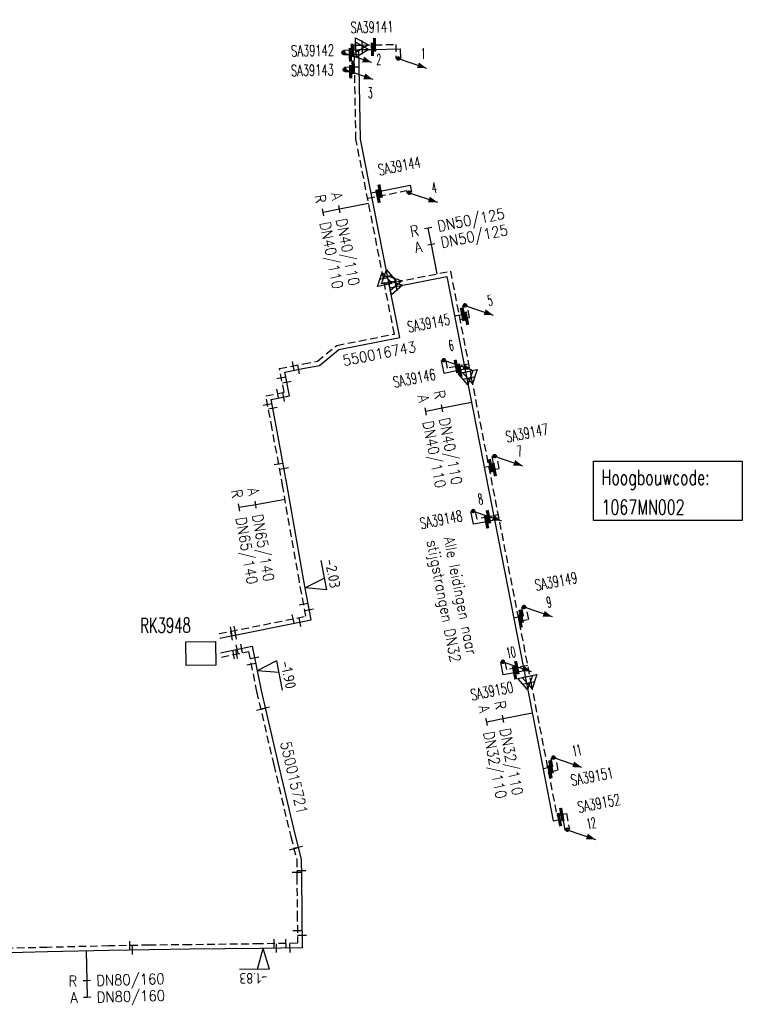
# Model space of a CAD drawing. Header units: millimetres. Extents: x 0 to 118212815, y 0 to 488348790.
# Tile 48 of 143: x 115052592 to 115113289, y 488099278 to 488181944. Entities that reach past the tile are written whole.
import ezdxf
from ezdxf.enums import TextEntityAlignment as Align

# ---------------------------------------------------------------- set-up
doc = ezdxf.new("R2010")
doc.units = ezdxf.units.MM
doc.header["$LTSCALE"] = 200
doc.linetypes.add('HIDDEN2', pattern=[4.7625, 3.175, -1.5875])
for name, color, linetype in [('WW-C-AFSLUITER', 7, 'Continuous'), ('WW-C-hoogbouw', 7, 'Continuous'), ('WW-C-KAST', 7, 'Continuous'), ('WW-C-mof', 7, 'Continuous'), ('WW-C-stijgstrang', 7, 'Continuous'), ('WW-C-VERLOOP', 7, 'Continuous'), ('WW-I-diam', 7, 'Continuous'), ('WW-I-info', 7, 'Continuous'), ('WW-I-NAP', 7, 'Continuous'), ('WW-L-aanvoer', 3, 'Continuous'), ('WW-L-retour', 3, 'HIDDEN2')]:
    doc.layers.add(name, color=color, linetype=linetype)
doc.styles.add('DIN17', font='ROMANS.SHX', dxfattribs={"width": 0.9})
doc.styles.add('ISOCP', font='ISOCP.SHX')

# ---------------------------------------------------------------- blocks, each defined once
blk = doc.blocks.new('LR-mof')
at = {"color": 0, "linetype": 'ByBlock', "lineweight": -2}
blk.add_line((0, -0.75), (0, 0.75), dxfattribs=at)
blk = doc.blocks.new('LR-DIAO2')
at = {"color": 0, "lineweight": -3}
blk.add_line((0, 0), (0, -5), dxfattribs=at)
at = {"color": 0, "linetype": 'Continuous', "lineweight": -3}
blk.add_line((0, -5), (0, -7.8), dxfattribs=at)
at = {"color": 0, "lineweight": -3}
for points in [[(0.61, -5), (0, -5), (-0.61, -5)], [(0.61, -7.8), (0, -7.8), (-0.61, -7.8)]]:
    blk.add_lwpolyline(points, dxfattribs=at)
at = {"color": 1, "lineweight": -3, "style": 'DIN17', "width": 0.9}
for tag, p in [('*1', (-1.61, -5)), ('*2', (-1.61, -7.78))]:
    blk.add_attdef(tag, text='', height=1.8, dxfattribs=at).set_placement(p, align=Align.MIDDLE_RIGHT)
for tag, p in [('*11', (1.61, -5)), ('*12', (1.61, -7.8))]:
    blk.add_attdef(tag, text='', height=1.8, dxfattribs=at).set_placement(p, align=Align.MIDDLE_LEFT)
blk = doc.blocks.new('nap2')
at = {"color": 0, "linetype": 'Continuous', "lineweight": -3}
for p, q in [((1, 3.5), (-4, 3.5)), ((-1, 3.5), (0, 0)), ((1, 3.5), (0, 0))]:
    blk.add_line(p, q, dxfattribs=at)
at = {"color": 0, "linetype": 'Continuous', "lineweight": -3, "style": 'ISOCP'}
for tag, p in [('*1', (-1.5, 5)), ('*2', (-4, 1.5))]:
    blk.add_attdef(tag, text='', height=1.8, dxfattribs=at).set_placement(p, align=Align.MIDDLE)
blk = doc.blocks.new('nap1')
at = {"color": 0, "linetype": 'Continuous', "lineweight": -3}
for p, q in [((-1, 3.5), (0, 0)), ((-1, 3.5), (4, 3.5)), ((1, 3.5), (0, 0))]:
    blk.add_line(p, q, dxfattribs=at)
at = {"color": 0, "linetype": 'Continuous', "lineweight": -3, "style": 'ISOCP'}
for tag, p in [('*1', (1.7, 5)), ('*2', (4, 1.5))]:
    blk.add_attdef(tag, text='', height=1.8, dxfattribs=at).set_placement(p, align=Align.MIDDLE)
blk = doc.blocks.new('LR-VERL')
at = {"color": 0, "linetype": 'ByBlock', "lineweight": -2}
blk.add_lwpolyline([(1.08, 0), (-1.08, -1.25), (-1.08, 1.25)], close=True, dxfattribs=at)
blk = doc.blocks.new('LR-styg')
at = {"color": 0, "lineweight": -3}
blk.add_line((0, 0), (2.5, 4.33), dxfattribs=at)
at = {"color": 0, "lineweight": -3, "const_width": 0.375}
blk.add_lwpolyline([(-0.19, 0, 1), (0.19, 0, 1)], format="xyb", close=True, dxfattribs=at)
at = {"color": 0, "lineweight": -3}
blk.add_solid([(2.5, 4.33), (1.32, 3.28), (2.18, 2.78)], dxfattribs=at)
at = {"color": 7, "linetype": 'ByBlock', "lineweight": -2, "style": 'DIN17', "width": 0.5}
blk.add_attdef('*1', text='', height=1.8, dxfattribs=at).set_placement((0, -2.5), align=Align.MIDDLE)
blk = doc.blocks.new('LR-DIAB2')
at = {"color": 0, "linetype": 'Continuous', "lineweight": -3}
blk.add_line((0, 5), (0, 7.8), dxfattribs=at)
at = {"color": 0, "lineweight": -3}
blk.add_line((0, 0), (0, 5), dxfattribs=at)
for points in [[(0.61, 7.8), (0, 7.8), (-0.61, 7.8)], [(0.61, 5), (0, 5), (-0.61, 5)]]:
    blk.add_lwpolyline(points, dxfattribs=at)
at = {"color": 1, "lineweight": -3, "style": 'DIN17', "width": 0.9}
for tag, p in [('*1', (-1.61, 7.8)), ('*2', (-1.61, 5.02))]:
    blk.add_attdef(tag, text='', height=1.8, dxfattribs=at).set_placement(p, align=Align.MIDDLE_RIGHT)
for tag, p in [('*11', (1.61, 7.8)), ('*12', (1.61, 5))]:
    blk.add_attdef(tag, text='', height=1.8, dxfattribs=at).set_placement(p, align=Align.MIDDLE_LEFT)
blk = doc.blocks.new('LR-hoogb')
at = {"color": 0, "linetype": 'ByBlock', "lineweight": -3}
blk.add_lwpolyline([(-12.5, 5), (12.5, 5), (12.5, -5), (-12.5, -5)], close=True, dxfattribs=at)
at = {"color": 7, "linetype": 'Continuous', "lineweight": -3, "style": 'DIN17', "width": 0.7}
blk.add_text('Hoogbouwcode:', height=2.5, dxfattribs=at).set_placement((-11.15, 1))
at = {"color": 0, "linetype": 'ByBlock', "lineweight": -3, "style": 'DIN17', "width": 0.7}
for tag, p in [('*1', (-11.15, -4)), ('*2', (-11.15, -9))]:
    blk.add_attdef(tag, p, '', height=2.5, dxfattribs=at)
blk = doc.blocks.new('LR-AFS')
at = {"color": 0, "lineweight": -3, "const_width": 0.7}
blk.add_lwpolyline([(0, -1.5), (0, 1.5)], dxfattribs=at)
at = {"color": 7, "linetype": 'ByBlock', "lineweight": -2, "style": 'DIN17', "width": 0.9}
blk.add_attdef('*1', text='', height=2.5, dxfattribs=at).set_placement((0, 5), align=Align.MIDDLE)
at = {"color": 0, "linetype": 'ByBlock', "lineweight": -2, "style": 'DIN17', "width": 0.3, "flags": 1}
for tag, p in [('*2', (2.5, 1.5)), ('OCODE', (-7.5, -2.5)), ('NCODE', (-2.5, -2.5)), ('BC', (2.5, -2.5)), ('RK', (7.5, -2.5)), ('ST', (-7.5, -5)), ('VCODE', (-2.5, -5)), ('NIVO', (2.5, -5)), ('IMM', (7.5, -5)), ('FABR', (-7.5, -7.5)), ('TYPE', (-2.5, -7.5)), ('OPBOUW', (2.5, -7.5)), ('BEDIEN', (7.5, -7.5)), ('VERTR', (-7.5, -10)), ('OPBLEN', (-2.5, -10)), ('HULPST', (2.5, -10)), ('VERLSP', (7.5, -10)), ('DEKM', (-7.5, -12.5)), ('PDATUM', (-2.5, -12.5)), ('OPM', (2.5, -12.5)), ('BORD', (7.5, -12.5)), ('BORDL', (-7.5, -15)), ('BORDX', (-2.5, -15)), ('BORDY', (2.5, -15)), ('BORDZ', (7.5, -15))]:
    blk.add_attdef(tag, text='', height=1.8, dxfattribs=at).set_placement(p, align=Align.MIDDLE)
blk = doc.blocks.new('LR-kast')
at = {"color": 0, "linetype": 'ByBlock', "lineweight": -3}
blk.add_lwpolyline([(-2.5, 2), (2.5, 2), (2.5, -2), (-2.5, -2)], close=True, dxfattribs=at)
at = {"color": 7, "linetype": 'ByBlock', "lineweight": -3, "style": 'DIN17', "width": 0.7}
for tag, p in [('*1', (0, 5)), ('*2', (0, -5))]:
    blk.add_attdef(tag, text='', height=2.5, dxfattribs=at).set_placement(p, align=Align.MIDDLE)
at = {"color": 0, "linetype": 'ByBlock', "lineweight": -2, "style": 'DIN17', "width": 0.3, "flags": 1}
for tag, p in [('OCODE', (5, 1.25)), ('NCODE', (10, 1.25)), ('BC', (15, 1.25)), ('RK', (20, 1.25)), ('ST', (5, -1.25)), ('VCODE', (10, -1.25)), ('NIVO', (15, -1.25)), ('IMM', (20, -1.25))]:
    blk.add_attdef(tag, text='', height=1.8, dxfattribs=at).set_placement(p, align=Align.MIDDLE)
blk = doc.blocks.new('LR-hyp')
at = {"color": 7, "linetype": 'ByBlock', "lineweight": -3, "style": 'DIN17', "width": 0.9}
blk.add_attdef('*1', text='', height=1.8, dxfattribs=at).set_placement((0, 0), align=Align.MIDDLE)
at = {"color": 7, "linetype": 'ByBlock', "lineweight": -2, "style": 'DIN17', "width": 0.9, "flags": 1}
blk.add_attdef('*2', text='', height=1.8, dxfattribs=at).set_placement((0, -5), align=Align.MIDDLE)

msp = doc.modelspace()

# ---------------------------------------------------------------- linework, layer by layer
at = {"layer": 'WW-L-aanvoer'}
for p, q in [((115080531, 488179380), (115079778, 488179365)), ((115081073, 488179390), (115080531, 488179380)), ((115081072, 488179428), (115081372, 488179434)), ((115081218, 488171926), (115081072, 488179428)), ((115081372, 488179434), (115082220, 488179450)), ((115082220, 488179450), (115084563, 488179496)), ((115084563, 488179496), (115084579, 488178691)), ((115080599, 488177955), (115079886, 488177941)), ((115081101, 488177965), (115080599, 488177955)), ((115083494, 488160406), (115081218, 488171926)), ((115082113, 488167398), (115082870, 488167546)), ((115082870, 488167546), (115085383, 488168038)), ((115085383, 488168038), (115085496, 488167457)), ((115084512, 488155253), (115083494, 488160406)), ((115084226, 488159549), (115088470, 488160380)), ((115088470, 488160380), (115090144, 488151830)), ((115083684, 488159443), (115084226, 488159549)), ((115089942, 488157232), (115089807, 488157925)), ((115089118, 488157071), (115089794, 488157203)), ((115089794, 488157203), (115089942, 488157232)), ((115079386, 488154241), (115084512, 488155253)), ((115077766, 488152920), (115079386, 488154241)), ((115088235, 488152246), (115088025, 488153320)), ((115074864, 488152356), (115076502, 488152675)), ((115076502, 488152675), (115077766, 488152920)), ((115089567, 488152507), (115088235, 488152246)), ((115089995, 488152591), (115089567, 488152507)), ((115075250, 488150359), (115074864, 488152356)), ((115090144, 488151830), (115095155, 488126229)), ((115073716, 488150064), (115075250, 488150359)), ((115074177, 488147672), (115073716, 488150064)), ((115075063, 488142803), (115074177, 488147672)), ((115092424, 488144550), (115092283, 488145269)), ((115091600, 488144389), (115092149, 488144496)), ((115092149, 488144496), (115092424, 488144550)), ((115076457, 488134845), (115075063, 488142803)), ((115090711, 488139577), (115090499, 488140657)), ((115091802, 488139791), (115090711, 488139577)), ((115092474, 488139922), (115091802, 488139791)), ((115077072, 488131553), (115076457, 488134845)), ((115094077, 488131735), (115094711, 488131859)), ((115094711, 488131859), (115094900, 488131896)), ((115094900, 488131896), (115094762, 488132599)), ((115069409, 488130031), (115077072, 488131553)), ((115069450, 488128801), (115072117, 488129338)), ((115072117, 488129338), (115072865, 488125620)), ((115093204, 488126928), (115092993, 488128006)), ((115094159, 488127115), (115093204, 488126928)), ((115094951, 488127270), (115094159, 488127115)), ((115095155, 488126229), (115097414, 488114688)), ((115072865, 488125620), (115074299, 488119467)), ((115074299, 488119467), (115075734, 488113449)), ((115097378, 488119246), (115097240, 488119955)), ((115096553, 488119085), (115097215, 488119214)), ((115097215, 488119214), (115097378, 488119246)), ((115097414, 488114688), (115097923, 488114788)), ((115097923, 488114788), (115098210, 488114844)), ((115098210, 488114844), (115098395, 488113902)), ((115075734, 488113449), (115076244, 488111470)), ((115076244, 488111470), (115076250, 488109981)), ((115076250, 488109981), (115076285, 488106871)), ((115076285, 488106871), (115076311, 488104025)), ((115060096, 488103804), (115054915, 488103673)), ((115063476, 488103864), (115060096, 488103804)), ((115066910, 488103897), (115063476, 488103864)), ((115072789, 488103973), (115066910, 488103897)), ((115076311, 488104025), (115072789, 488103973)), ((115054915, 488103673), (115048823, 488103532))]:
    msp.add_line(p, q, dxfattribs=at)
at = {"layer": 'WW-L-retour'}
for p, q in [((115080685, 488179801), (115081357, 488179814)), ((115080839, 488171885), (115080685, 488179801)), ((115081357, 488179814), (115082397, 488179834)), ((115082397, 488179834), (115084176, 488179869)), ((115084176, 488179869), (115084199, 488178683)), ((115080363, 488178996), (115079786, 488178985)), ((115081080, 488179010), (115080363, 488178996)), ((115080390, 488177571), (115079894, 488177561)), ((115080728, 488177577), (115080390, 488177571)), ((115083149, 488160192), (115080839, 488171885)), ((115082685, 488167123), (115085083, 488167592)), ((115085083, 488167592), (115085123, 488167384)), ((115081813, 488166952), (115082685, 488167123)), ((115084149, 488159922), (115088770, 488160826)), ((115088770, 488160826), (115090515, 488151913)), ((115084065, 488155552), (115083149, 488160192)), ((115083237, 488159743), (115084149, 488159922)), ((115090388, 488156932), (115090180, 488157998)), ((115089564, 488156771), (115090115, 488156878)), ((115090115, 488156878), (115090388, 488156932)), ((115079220, 488154595), (115084065, 488155552)), ((115077600, 488153275), (115079220, 488154595)), ((115088535, 488152692), (115088398, 488153393)), ((115074418, 488152657), (115076430, 488153048)), ((115074804, 488150660), (115074418, 488152657)), ((115076430, 488153048), (115077600, 488153275)), ((115089278, 488152837), (115088535, 488152692)), ((115090295, 488153036), (115089278, 488152837)), ((115090515, 488151913), (115095527, 488126308)), ((115073271, 488150365), (115074804, 488150660)), ((115073804, 488147602), (115073271, 488150365)), ((115074689, 488142736), (115073804, 488147602)), ((115092870, 488144250), (115092656, 488145342)), ((115092449, 488144168), (115092870, 488144250)), ((115092046, 488144089), (115092449, 488144168)), ((115076083, 488134777), (115074689, 488142736)), ((115091011, 488140023), (115090872, 488140730)), ((115091971, 488140211), (115091011, 488140023)), ((115092774, 488140368), (115091971, 488140211)), ((115076629, 488131852), (115076083, 488134777)), ((115095346, 488131596), (115095135, 488132672)), ((115069335, 488130403), (115076629, 488131852)), ((115094523, 488131435), (115094616, 488131453)), ((115094616, 488131453), (115095346, 488131596)), ((115069530, 488128429), (115071820, 488128890)), ((115071820, 488128890), (115072493, 488125539)), ((115093504, 488127374), (115093366, 488128079)), ((115095251, 488127715), (115094352, 488127539)), ((115094352, 488127539), (115093504, 488127374)), ((115095527, 488126308), (115097714, 488115134)), ((115072493, 488125539), (115073930, 488119380)), ((115097824, 488118946), (115097612, 488120028)), ((115073930, 488119380), (115075365, 488113358)), ((115096999, 488118785), (115097128, 488118810)), ((115097128, 488118810), (115097824, 488118946)), ((115098131, 488115215), (115098510, 488115290)), ((115098510, 488115290), (115098768, 488113975)), ((115097714, 488115134), (115098131, 488115215)), ((115075365, 488113358), (115075864, 488111421)), ((115075864, 488111421), (115075870, 488109978)), ((115075870, 488109978), (115075905, 488106867)), ((115075905, 488106867), (115075928, 488104400)), ((115054905, 488104053), (115048814, 488103912)), ((115060088, 488104184), (115054905, 488104053)), ((115063470, 488104244), (115060088, 488104184)), ((115066906, 488104277), (115063470, 488104244)), ((115072783, 488104353), (115066906, 488104277)), ((115075928, 488104400), (115072783, 488104353))]:
    msp.add_line(p, q, dxfattribs=at)

# ---------------------------------------------------------------- block references
at = {"layer": 'WW-C-AFSLUITER', "linetype": 'Continuous'}
ref = msp.add_blockref('LR-AFS', (115082220, 488179450), dxfattribs=dict(at, xscale=374.9999999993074, yscale=374.9999999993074, zscale=374.9999999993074, rotation=1.117899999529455))
ref.add_attrib('*1', 'SA39141', dxfattribs={"layer": '0', "color": 7, "linetype": 'ByBlock', "lineweight": -2, "height": 937.5, "rotation": 1.1179, "style": 'DIN17', "width": 0.65}).set_placement((115082183, 488181325), align=Align.MIDDLE)
ref = msp.add_blockref('LR-AFS', (115080531, 488179380), dxfattribs=dict(at, xscale=374.9999999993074, yscale=374.9999999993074, zscale=374.9999999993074, rotation=1.117899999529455))
ref.add_attrib('*1', 'SA39142', dxfattribs={"layer": '0', "color": 7, "linetype": 'ByBlock', "lineweight": -2, "height": 937.5, "rotation": 1.1179, "style": 'DIN17', "width": 0.65}).set_placement((115077192, 488179351), align=Align.MIDDLE)
for p, xscale, yscale, zscale, rotation in [((115082397, 488179834), 374.9999999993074, 374.9999999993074, 374.9999999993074, 1.117899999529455), ((115080363, 488178996), 374.9999999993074, 374.9999999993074, 374.9999999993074, 1.117899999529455), ((115080390, 488177571), 374.9999999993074, 374.9999999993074, 374.9999999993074, 1.117899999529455), ((115082685, 488167123), 374.9999999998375, 374.9999999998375, 374.9999999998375, 11.07500000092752), ((115090115, 488156878), 374.9999999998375, 374.9999999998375, 374.9999999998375, 11.07500000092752), ((115089278, 488152837), 374.9999999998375, 374.9999999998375, 374.9999999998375, 11.07500000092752), ((115092449, 488144168), 374.9999999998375, 374.9999999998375, 374.9999999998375, 11.07500000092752), ((115091971, 488140211), 374.9999999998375, 374.9999999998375, 374.9999999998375, 11.07500000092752), ((115094616, 488131453), 374.9999999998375, 374.9999999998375, 374.9999999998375, 11.07500000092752), ((115094352, 488127539), 374.9999999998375, 374.9999999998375, 374.9999999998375, 11.07500000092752), ((115097128, 488118810), 374.9999999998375, 374.9999999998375, 374.9999999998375, 11.07500000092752), ((115098131, 488115215), 374.9999999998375, 374.9999999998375, 374.9999999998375, 11.07500000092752)]:
    msp.add_blockref('LR-AFS', p, dxfattribs=dict(at, xscale=xscale, yscale=yscale, zscale=zscale, rotation=rotation))
ref = msp.add_blockref('LR-AFS', (115080599, 488177955), dxfattribs=dict(at, xscale=374.9999999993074, yscale=374.9999999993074, zscale=374.9999999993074, rotation=1.117899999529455))
ref.add_attrib('*1', 'SA39143', dxfattribs={"layer": '0', "color": 7, "linetype": 'ByBlock', "lineweight": -2, "height": 937.5, "rotation": 1.1179, "style": 'DIN17', "width": 0.65}).set_placement((115077176, 488177706), align=Align.MIDDLE)
ref = msp.add_blockref('LR-AFS', (115082870, 488167546), dxfattribs=dict(at, xscale=374.9999999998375, yscale=374.9999999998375, zscale=374.9999999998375, rotation=11.07500000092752))
ref.add_attrib('*1', 'SA39144', dxfattribs={"layer": '0', "color": 7, "linetype": 'ByBlock', "lineweight": -2, "height": 937.5, "rotation": 11.075, "style": 'DIN17', "width": 0.65}).set_placement((115084483, 488169670), align=Align.MIDDLE)
ref = msp.add_blockref('LR-AFS', (115089794, 488157203), dxfattribs=dict(at, xscale=374.9999999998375, yscale=374.9999999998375, zscale=374.9999999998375, rotation=11.07500000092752))
ref.add_attrib('*1', 'SA39145', dxfattribs={"layer": '0', "color": 7, "linetype": 'ByBlock', "lineweight": -2, "height": 937.5, "rotation": 11.075, "style": 'DIN17', "width": 0.65}).set_placement((115086943, 488156472), align=Align.MIDDLE)
ref = msp.add_blockref('LR-AFS', (115089567, 488152507), dxfattribs=dict(at, xscale=374.9999999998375, yscale=374.9999999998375, zscale=374.9999999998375, rotation=11.07500000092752))
ref.add_attrib('*1', 'SA39146', dxfattribs={"layer": '0', "color": 7, "linetype": 'ByBlock', "lineweight": -2, "height": 937.5, "rotation": 11.075, "style": 'DIN17', "width": 0.65}).set_placement((115085735, 488151847), align=Align.MIDDLE)
ref = msp.add_blockref('LR-AFS', (115092149, 488144496), dxfattribs=dict(at, xscale=374.9999999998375, yscale=374.9999999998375, zscale=374.9999999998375, rotation=11.07500000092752))
ref.add_attrib('*1', 'SA39147', dxfattribs={"layer": '0', "color": 7, "linetype": 'ByBlock', "lineweight": -2, "height": 937.5, "rotation": 11.075, "style": 'DIN17', "width": 0.65}).set_placement((115095200, 488147245), align=Align.MIDDLE)
ref = msp.add_blockref('LR-AFS', (115091802, 488139791), dxfattribs=dict(at, xscale=374.9999999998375, yscale=374.9999999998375, zscale=374.9999999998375, rotation=11.07500000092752))
ref.add_attrib('*1', 'SA39148', dxfattribs={"layer": '0', "color": 7, "linetype": 'ByBlock', "lineweight": -2, "height": 937.5, "rotation": 11.075, "style": 'DIN17', "width": 0.65}).set_placement((115087987, 488139976), align=Align.MIDDLE)
ref = msp.add_blockref('LR-AFS', (115094711, 488131859), dxfattribs=dict(at, xscale=374.9999999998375, yscale=374.9999999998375, zscale=374.9999999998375, rotation=11.07500000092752))
ref.add_attrib('*1', 'SA39149', dxfattribs={"layer": '0', "color": 7, "linetype": 'ByBlock', "lineweight": -2, "height": 937.5, "rotation": 11.075, "style": 'DIN17', "width": 0.65}).set_placement((115097649, 488134785), align=Align.MIDDLE)
ref = msp.add_blockref('LR-AFS', (115094159, 488127115), dxfattribs=dict(at, xscale=374.9999999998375, yscale=374.9999999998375, zscale=374.9999999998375, rotation=11.07500000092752))
ref.add_attrib('*1', 'SA39150', dxfattribs={"layer": '0', "color": 7, "linetype": 'ByBlock', "lineweight": -2, "height": 937.5, "rotation": 11.075, "style": 'DIN17', "width": 0.65}).set_placement((115092253, 488125586), align=Align.MIDDLE)
ref = msp.add_blockref('LR-AFS', (115097215, 488119214), dxfattribs=dict(at, xscale=374.9999999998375, yscale=374.9999999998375, zscale=374.9999999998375, rotation=11.07500000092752))
ref.add_attrib('*1', 'SA39151', dxfattribs={"layer": '0', "color": 7, "linetype": 'ByBlock', "lineweight": -2, "height": 937.5, "rotation": 11.075, "style": 'DIN17', "width": 0.65}).set_placement((115100665, 488118409), align=Align.MIDDLE)
ref = msp.add_blockref('LR-AFS', (115097923, 488114788), dxfattribs=dict(at, xscale=374.9999999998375, yscale=374.9999999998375, zscale=374.9999999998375, rotation=11.07500000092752))
ref.add_attrib('*1', 'SA39152', dxfattribs={"layer": '0', "color": 7, "linetype": 'ByBlock', "lineweight": -2, "height": 937.5, "rotation": 11.075, "style": 'DIN17', "width": 0.65}).set_placement((115101235, 488116158), align=Align.MIDDLE)
at = {"layer": 'WW-C-hoogbouw', "linetype": 'Continuous'}
ref = msp.add_blockref('LR-hoogb', (115107039, 488142391), dxfattribs=dict(at, xscale=500, yscale=500, zscale=500))
ref.add_attrib('*1', '1067MN002', (115101465, 488140391), dxfattribs={"layer": '0', "color": 7, "linetype": 'ByBlock', "lineweight": -3, "height": 1250, "style": 'DIN17', "width": 0.7})
at = {"layer": 'WW-C-KAST', "linetype": 'Continuous'}
ref = msp.add_blockref('LR-kast', (115067809, 488128729), dxfattribs=dict(at, xscale=500.0000000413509, yscale=500.0000000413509, zscale=500.0000000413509, rotation=0.4165964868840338))
ref.add_attrib('*1', 'RK3948', dxfattribs={"layer": '0', "color": 7, "linetype": 'ByBlock', "lineweight": -3, "height": 1250, "rotation": 0.4166, "style": 'DIN17', "width": 0.65}).set_placement((115064840, 488131096), align=Align.MIDDLE)
at = {"layer": 'WW-C-mof'}
for p, xscale, yscale, zscale, rotation in [((115081357, 488179814), 500, 500, 500, 1.1179), ((115081372, 488179434), 500, 500, 500, 1.1179), ((115083149, 488160192), 500.0000000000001, 500.0000000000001, 500.0000000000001, 101.1732), ((115083494, 488160406), 500.0000000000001, 500.0000000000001, 500.0000000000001, 101.1732), ((115084149, 488159922), 499.9999999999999, 499.9999999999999, 499.9999999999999, 11.075), ((115084226, 488159549), 499.9999999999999, 499.9999999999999, 499.9999999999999, 11.075), ((115090144, 488151830), 500, 500, 500, 281.075), ((115090515, 488151913), 500, 500, 500, 281.075), ((115095155, 488126229), 500, 500, 500, 281.075), ((115095527, 488126308), 500, 500, 500, 281.075)]:
    msp.add_blockref('LR-mof', p, dxfattribs=dict(at, xscale=xscale, yscale=yscale, zscale=zscale, rotation=rotation))
at = {"layer": 'WW-C-mof', "linetype": 'Continuous'}
for p, xscale, yscale, zscale, rotation in [((115075578, 488152882), 500.0000000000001, 500.0000000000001, 500.0000000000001, 10.9891), ((115076018, 488152581), 500.0000000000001, 500.0000000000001, 500.0000000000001, 10.9891), ((115074568, 488151886), 499.9999999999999, 499.9999999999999, 499.9999999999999, 280.9386), ((115074257, 488150555), 500.0000000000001, 500.0000000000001, 500.0000000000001, 10.8813), ((115075026, 488151516), 499.9999999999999, 499.9999999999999, 499.9999999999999, 280.9386), ((115074760, 488150264), 500.0000000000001, 500.0000000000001, 500.0000000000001, 10.8813), ((115073410, 488149646), 500, 500, 500, 280.9108), ((115073857, 488149335), 500, 500, 500, 280.9108), ((115074340, 488144654), 500.0000000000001, 500.0000000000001, 500.0000000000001, 280.3081), ((115074796, 488144272), 500.0000000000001, 500.0000000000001, 500.0000000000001, 280.3081), ((115076436, 488132890), 500, 500, 500, 280.5671), ((115075562, 488131640), 500.0000000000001, 500.0000000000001, 500.0000000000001, 11.234), ((115076913, 488132404), 500, 500, 500, 280.5671), ((115070370, 488130609), 500.0000000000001, 500.0000000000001, 500.0000000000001, 11.234), ((115070681, 488130671), 500.0000000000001, 500.0000000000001, 500.0000000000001, 11.234), ((115076130, 488131366), 500.0000000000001, 500.0000000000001, 500.0000000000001, 11.234), ((115070398, 488130227), 500.0000000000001, 500.0000000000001, 500.0000000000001, 11.234), ((115070724, 488130292), 500.0000000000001, 500.0000000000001, 500.0000000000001, 11.234), ((115070860, 488129085), 500, 500, 500, 11.3834), ((115071235, 488129160), 500, 500, 500, 11.3834), ((115070569, 488128638), 500, 500, 500, 11.3834), ((115070813, 488128687), 500, 500, 500, 11.3834), ((115072030, 488127842), 500, 500, 500, 281.372), ((115072311, 488128374), 500, 500, 500, 281.372), ((115072839, 488124058), 500.0000000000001, 500.0000000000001, 500.0000000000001, 283.124), ((115073204, 488124167), 500.0000000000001, 500.0000000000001, 500.0000000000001, 283.124), ((115075627, 488112340), 500.0000000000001, 500.0000000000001, 500.0000000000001, 284.4256), ((115075985, 488112473), 500.0000000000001, 500.0000000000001, 500.0000000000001, 284.4256), ((115075868, 488110376), 499.9999999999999, 499.9999999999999, 499.9999999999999, 270.254), ((115076248, 488110502), 499.9999999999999, 499.9999999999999, 499.9999999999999, 270.254), ((115075918, 488105467), 500.0000000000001, 500.0000000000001, 500.0000000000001, 270.5360000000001), ((115061841, 488104215), 499.9999999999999, 499.9999999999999, 499.9999999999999, 1.0138), ((115073961, 488104370), 499.9999999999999, 499.9999999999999, 499.9999999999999, 0.8592000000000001), ((115074959, 488104385), 499.9999999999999, 499.9999999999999, 499.9999999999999, 0.8592000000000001), ((115076301, 488105077), 500.0000000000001, 500.0000000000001, 500.0000000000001, 270.5360000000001), ((115062075, 488103839), 499.9999999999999, 499.9999999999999, 499.9999999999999, 1.0138), ((115074170, 488103993), 499.9999999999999, 499.9999999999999, 499.9999999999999, 0.8592000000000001), ((115075299, 488104010), 499.9999999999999, 499.9999999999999, 499.9999999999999, 0.8592000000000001)]:
    msp.add_blockref('LR-mof', p, dxfattribs=dict(at, xscale=xscale, yscale=yscale, zscale=zscale, rotation=rotation))
at = {"layer": 'WW-C-stijgstrang', "linetype": 'Continuous'}
ref = msp.add_blockref('LR-styg', (115079782, 488179175), dxfattribs=dict(at, xscale=499.9999999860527, yscale=499.9999999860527, zscale=500, rotation=281.0749627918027))
ref.add_attrib('*1', '2', dxfattribs={"layer": '0', "color": 1, "linetype": 'ByBlock', "lineweight": -2, "height": 900, "rotation": 1.11787, "style": 'DIN17', "width": 0.5}).set_placement((115082759, 488178613), align=Align.MIDDLE)
ref = msp.add_blockref('LR-styg', (115084389, 488178687), dxfattribs=dict(at, xscale=499.9999999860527, yscale=499.9999999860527, zscale=500, rotation=281.0749627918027))
ref.add_attrib('*1', '1', dxfattribs={"layer": '0', "color": 1, "linetype": 'ByBlock', "lineweight": -2, "height": 900, "rotation": 1.11787, "style": 'DIN17', "width": 0.5}).set_placement((115086491, 488179099), align=Align.MIDDLE)
ref = msp.add_blockref('LR-styg', (115079890, 488177751), dxfattribs=dict(at, xscale=499.9999999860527, yscale=499.9999999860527, zscale=500, rotation=281.0749627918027))
ref.add_attrib('*1', '3', dxfattribs={"layer": '0', "color": 1, "linetype": 'ByBlock', "lineweight": -2, "height": 900, "rotation": 1.11787, "style": 'DIN17', "width": 0.5}).set_placement((115082038, 488175805), align=Align.MIDDLE)
ref = msp.add_blockref('LR-styg', (115085310, 488167421), dxfattribs=dict(at, xscale=499.9999999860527, yscale=499.9999999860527, zscale=500, rotation=281.0749627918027))
ref.add_attrib('*1', '4', dxfattribs={"layer": '0', "color": 1, "linetype": 'ByBlock', "lineweight": -2, "height": 900, "rotation": 11.07496, "style": 'DIN17', "width": 0.5}).set_placement((115087412, 488167832), align=Align.MIDDLE)
ref = msp.add_blockref('LR-styg', (115089993, 488157961), dxfattribs=dict(at, xscale=499.9999999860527, yscale=499.9999999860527, zscale=500, rotation=281.0749627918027))
ref.add_attrib('*1', '5', dxfattribs={"layer": '0', "color": 1, "linetype": 'ByBlock', "lineweight": -2, "height": 900, "rotation": 11.07496, "style": 'DIN17', "width": 0.5}).set_placement((115092095, 488158373), align=Align.MIDDLE)
ref = msp.add_blockref('LR-styg', (115088212, 488153356), dxfattribs=dict(at, xscale=499.9999999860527, yscale=499.9999999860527, zscale=500, rotation=281.0749627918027))
ref.add_attrib('*1', '6', dxfattribs={"layer": '0', "color": 1, "linetype": 'ByBlock', "lineweight": -2, "height": 900, "rotation": 11.07496, "style": 'DIN17', "width": 0.5}).set_placement((115088834, 488154594), align=Align.MIDDLE)
ref = msp.add_blockref('LR-styg', (115092470, 488145306), dxfattribs=dict(at, xscale=499.9999999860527, yscale=499.9999999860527, zscale=500, rotation=281.0749627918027))
ref.add_attrib('*1', '7', dxfattribs={"layer": '0', "color": 1, "linetype": 'ByBlock', "lineweight": -2, "height": 900, "rotation": 11.07496, "style": 'DIN17', "width": 0.5}).set_placement((115094572, 488145717), align=Align.MIDDLE)
ref = msp.add_blockref('LR-styg', (115090686, 488140694), dxfattribs=dict(at, xscale=499.9999999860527, yscale=499.9999999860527, zscale=500, rotation=281.0749627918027))
ref.add_attrib('*1', '8', dxfattribs={"layer": '0', "color": 1, "linetype": 'ByBlock', "lineweight": -2, "height": 900, "rotation": 11.07496, "style": 'DIN17', "width": 0.5}).set_placement((115091294, 488141691), align=Align.MIDDLE)
ref = msp.add_blockref('LR-styg', (115094948, 488132636), dxfattribs=dict(at, xscale=499.9999999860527, yscale=499.9999999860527, zscale=500, rotation=281.0749627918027))
ref.add_attrib('*1', '9', dxfattribs={"layer": '0', "color": 1, "linetype": 'ByBlock', "lineweight": -2, "height": 900, "rotation": 11.07496, "style": 'DIN17', "width": 0.5}).set_placement((115097051, 488133047), align=Align.MIDDLE)
ref = msp.add_blockref('LR-styg', (115093179, 488128042), dxfattribs=dict(at, xscale=499.9999999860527, yscale=499.9999999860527, zscale=500, rotation=281.0749627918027))
ref.add_attrib('*1', '10', dxfattribs={"layer": '0', "color": 1, "linetype": 'ByBlock', "lineweight": -2, "height": 900, "rotation": 11.07496, "style": 'DIN17', "width": 0.5}).set_placement((115093845, 488128813), align=Align.MIDDLE)
ref = msp.add_blockref('LR-styg', (115097426, 488119992), dxfattribs=dict(at, xscale=499.9999999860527, yscale=499.9999999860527, zscale=500, rotation=281.0749627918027))
ref.add_attrib('*1', '11', dxfattribs={"layer": '0', "color": 1, "linetype": 'ByBlock', "lineweight": -2, "height": 900, "rotation": 11.07496, "style": 'DIN17', "width": 0.5}).set_placement((115099393, 488120599), align=Align.MIDDLE)
ref = msp.add_blockref('LR-styg', (115098581, 488113939), dxfattribs=dict(at, xscale=499.9999999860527, yscale=499.9999999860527, zscale=500, rotation=281.0749627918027))
ref.add_attrib('*1', '12', dxfattribs={"layer": '0', "color": 1, "linetype": 'ByBlock', "lineweight": -2, "height": 900, "rotation": 11.07496, "style": 'DIN17', "width": 0.5}).set_placement((115100602, 488114484), align=Align.MIDDLE)
at = {"layer": 'WW-C-VERLOOP', "linetype": 'Continuous'}
for p, xscale, yscale, zscale, rotation in [((115081357, 488179814), 500, 500, 500, 1.1179), ((115081372, 488179434), 500, 500, 500, 1.1179), ((115083149, 488160192), 500.0000000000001, 500.0000000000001, 500.0000000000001, 101.1732), ((115083494, 488160406), 500.0000000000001, 500.0000000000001, 500.0000000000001, 101.1732), ((115084149, 488159922), 499.9999999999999, 499.9999999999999, 499.9999999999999, 11.075), ((115084226, 488159549), 499.9999999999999, 499.9999999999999, 499.9999999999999, 11.075), ((115090144, 488151830), 500, 500, 500, 281.075), ((115090515, 488151913), 500, 500, 500, 281.075), ((115095155, 488126229), 500, 500, 500, 281.075), ((115095527, 488126308), 500, 500, 500, 281.075)]:
    msp.add_blockref('LR-VERL', p, dxfattribs=dict(at, xscale=xscale, yscale=yscale, zscale=zscale, rotation=rotation))
at = {"layer": 'WW-I-diam', "linetype": 'Continuous'}
for name, p, xscale, yscale, zscale, rotation, values in [('LR-DIAO2', (115081899, 488166521), 499.9999999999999, 499.9999999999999, 499.9999999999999, 281.1732397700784, {'*1': 'A', '*11': 'DN40/110', '*2': 'R', '*12': 'DN40/110'}), ('LR-DIAB2', (115087650, 488160607), 499.9999999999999, 499.9999999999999, 499.9999999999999, 11.07496278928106, {'*1': 'R', '*11': 'DN50/125', '*2': 'A', '*12': 'DN50/125'}), ('LR-DIAO2', (115090542, 488149796), 500, 500, 500, 281.0749627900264, {'*1': 'R', '*11': 'DN40/110', '*2': 'A', '*12': 'DN40/110'}), ('LR-DIAO2', (115074878, 488141658), 500, 500, 500, 279.9385604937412, {'*1': 'A', '*11': 'DN65/140', '*2': 'R', '*12': 'DN65/140'}), ('LR-DIAO2', (115095645, 488123725), 500, 500, 500, 281.0749627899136, {'*1': 'R', '*11': 'DN32/110', '*2': 'A', '*12': 'DN32/110'}), ('LR-DIAO2', (115058166, 488103756), 500, 500, 500, 1.447467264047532, {'*1': 'R', '*11': 'DN80/160', '*2': 'A', '*12': 'DN80/160'})]:
    msp.add_blockref(name, p, dxfattribs=dict(at, xscale=xscale, yscale=yscale, zscale=zscale, rotation=rotation)).add_auto_attribs(values)
at = {"layer": 'WW-I-info', "linetype": 'Continuous'}
for p, xscale, yscale, zscale, rotation, values in [((115082798, 488153906), 500, 500, 500, 11.17323977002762, {'*1': '550016743'}), ((115075637, 488118298), 500.0000000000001, 500.0000000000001, 500.0000000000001, 283.4112058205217, {'*1': '550015721'})]:
    msp.add_blockref('LR-hyp', p, dxfattribs=dict(at, xscale=xscale, yscale=yscale, zscale=zscale, rotation=rotation)).add_auto_attribs(values)
at = {"layer": 'WW-I-NAP', "linetype": 'Continuous', "lineweight": -3}
ref = msp.add_blockref('nap2', (115076569, 488134248), dxfattribs=dict(at, xscale=500, yscale=500, zscale=500, rotation=280.5671301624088))
ref.add_attrib('*1', '-2.03', dxfattribs={"layer": '0', "color": 1, "linetype": 'Continuous', "lineweight": -3, "height": 900, "rotation": 280.56713, "style": 'ISOCP'}).set_placement((115078889, 488135443), align=Align.MIDDLE)
ref = msp.add_blockref('nap1', (115072539, 488127282), dxfattribs=dict(at, xscale=499.9999999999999, yscale=499.9999999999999, zscale=499.9999999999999, rotation=281.3833884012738))
ref.add_attrib('*1', '-1.90', dxfattribs={"layer": '0', "color": 1, "linetype": 'Continuous', "lineweight": -3, "height": 900, "rotation": 281.38339, "style": 'ISOCP'}).set_placement((115075157, 488126942), align=Align.MIDDLE)
ref = msp.add_blockref('nap1', (115073037, 488103976), dxfattribs=dict(at, xscale=499.9999999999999, yscale=499.9999999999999, zscale=499.9999999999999, rotation=180.8591579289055))
ref.add_attrib('*1', '-1.83', dxfattribs={"layer": '0', "color": 1, "linetype": 'Continuous', "lineweight": -3, "height": 900, "rotation": 180.85916, "style": 'ISOCP'}).set_placement((115072225, 488101464), align=Align.MIDDLE)

# ---------------------------------------------------------------- texts
at = {"layer": 'WW-I-info', "style": 'DIN17', "width": 0.9}
for s, p in [('Alle leidingen naar', (115088211, 488138450)), ('stijgstrangen DN32', (115086781, 488138170))]:
    msp.add_text(s, height=900, rotation=281.07496, dxfattribs=at).set_placement(p)

doc.saveas('drawing.dxf')
